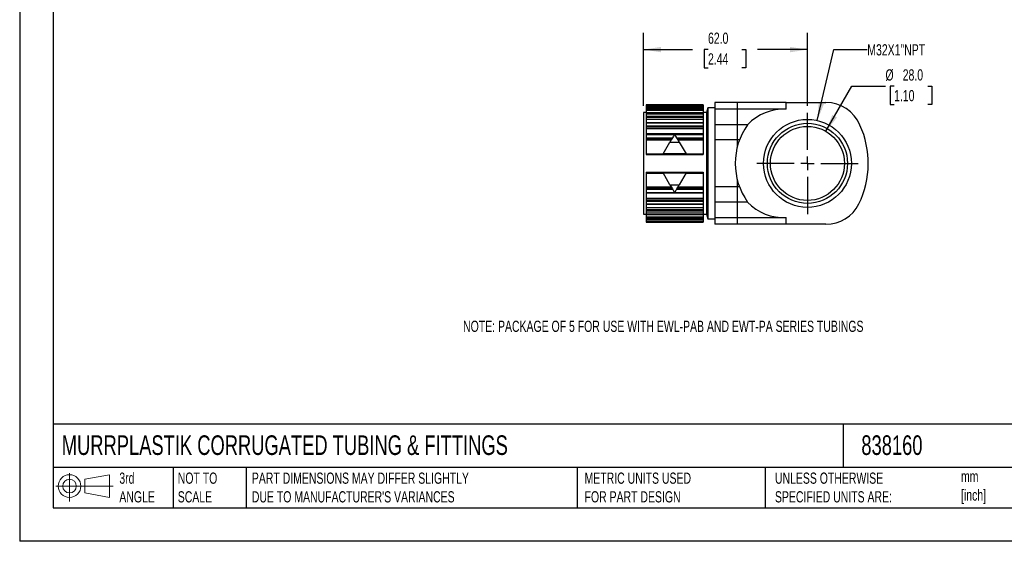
# Model space of a CAD drawing. Header units: millimetres. Extents: x 0 to 559, y 0 to 432.
# Tile 1 of 3: x 0 to 373, y 0 to 197. Entities that reach past the tile are written whole.
import ezdxf

# ---------------------------------------------------------------- set-up
doc = ezdxf.new("R2010")
doc.units = ezdxf.units.MM
doc.header["$LTSCALE"] = 2
doc.linetypes.add('CENTERX2', pattern=[20.32, 12.7, -2.54, 2.54, -2.54])
doc.layers.add('CENTER', color=40, linetype='CENTERX2')
doc.layers.add('DIMENSIONS', color=140, linetype='Continuous', lineweight=25)
doc.layers.add('TEXT', color=140, linetype='Continuous', lineweight=25)
doc.styles.add('SLDTEXTSTYLE0', font='TXT', dxfattribs={"width": 0.7})
doc.dimstyles.new('SLDDIMSTYLE0', dxfattribs={"dimtxt": 4.316016, "dimasz": 6.604, "dimexe": 0, "dimexo": 0.0625, "dimgap": 1.079004, "dimtad": 0, "dimtih": 1, "dimtoh": 1, "dimdec": 1, "dimrnd": 1e-09, "dimzin": 4, "dimdsep": 46, "dimtxsty": 'SLDTEXTSTYLE0', "dimsah": 1, "dimcen": 0.09, "dimadec": 0, "dimazin": 1, "dimtfac": 1, "dimtdec": 1, "dimtofl": 0, "dimtmove": 0, "dimatfit": 3, "dimfxl": 0, "dimfrac": 2, "dimtolj": 1, "dimtzin": 12, "dimarcsym": 0})
doc.dimstyles.new('SLDDIMSTYLE2', dxfattribs={"dimtxt": 4.316016, "dimasz": 6.604, "dimexe": 0, "dimexo": 0.0625, "dimgap": 1.079004, "dimtad": 0, "dimtih": 1, "dimtoh": 1, "dimdec": 1, "dimrnd": 1e-09, "dimzin": 4, "dimdsep": 46, "dimtxsty": 'SLDTEXTSTYLE0', "dimsah": 1, "dimcen": 0, "dimadec": 0, "dimazin": 1, "dimtfac": 1, "dimtdec": 1, "dimtofl": 0, "dimtmove": 0, "dimatfit": 3, "dimfxl": 0, "dimfrac": 2, "dimtolj": 1, "dimtzin": 12, "dimarcsym": 0})
doc.dimstyles.new('SLDDIMSTYLE3', dxfattribs={"dimtxt": 4.316016, "dimasz": 6.604, "dimexe": 0, "dimexo": 0.0625, "dimgap": 1.079004, "dimtad": 0, "dimtih": 1, "dimtoh": 1, "dimdec": 1, "dimrnd": 1e-09, "dimzin": 12, "dimdsep": 46, "dimtxsty": 'SLDTEXTSTYLE0', "dimsah": 1, "dimcen": 0, "dimadec": 0, "dimazin": 3, "dimtfac": 1, "dimtdec": 1, "dimtofl": 0, "dimtmove": 0, "dimatfit": 3, "dimfxl": 0, "dimfrac": 2, "dimtolj": 1, "dimtzin": 12, "dimarcsym": 0})

# ---------------------------------------------------------------- blocks, each defined once
blk = doc.blocks.new('Block11')
at = {"color": 7, "linetype": 'Continuous', "lineweight": 18}
for p, q in [((5.18, 10.62), (5.18, 0)), ((10.96, 8.33), (20.35, 10.06)), ((10.96, 3.19), (10.96, 8.33)), ((20.35, 10.06), (20.35, 1.46)), ((0, 5.76), (21.75, 5.76)), ((10.96, 3.19), (20.35, 1.46))]:
    blk.add_line(p, q, dxfattribs=at)
for radius in [4.3, 2.57]:
    blk.add_circle((5.18, 5.76), radius, dxfattribs=at)
blk = doc.blocks.new('Block12')
at = {"color": 7, "linetype": 'Continuous'}
blk.add_blockref('Block11', (0, 0), dxfattribs=at)
blk = doc.blocks.new('_D_8')
at = {"layer": 'DIMENSIONS'}
for p, q in [((305.03, 154.98), (314.85, 172)), ((314.85, 172), (327.55, 172)), ((330.81, 172), (329.36, 172)), ((329.36, 172), (329.36, 165.14)), ((343.63, 172), (345.08, 172)), ((345.08, 172), (345.08, 165.14)), ((329.36, 165.14), (330.81, 165.14)), ((345.08, 165.14), (343.63, 165.14))]:
    blk.add_line(p, q, dxfattribs=at)
blk.add_solid([(305.03, 154.98), (309.21, 160.19), (307.45, 161.21)], dxfattribs=at)
at = {"layer": 'DIMENSIONS', "char_height": 4.233, "attachment_point": 1, "style": 'SLDTEXTSTYLE0'}
for s, insert in [('%%c', (327.55, 178.42)), ('28.0', (334.07, 178.42)), ('1.10', (330.81, 170.59))]:
    blk.add_mtext(s, dxfattribs=dict(at, insert=insert))
blk = doc.blocks.new('_D_9')
at = {"layer": 'DIMENSIONS'}
for p, q in [((301.77, 159.06), (307.97, 185.88)), ((307.97, 185.88), (320.67, 185.88))]:
    blk.add_line(p, q, dxfattribs=at)
blk.add_solid([(301.77, 159.06), (304.25, 165.26), (302.27, 165.72)], dxfattribs=at)
at = {"layer": 'DIMENSIONS', "insert": (320.67, 187.9), "char_height": 4.233, "attachment_point": 1, "style": 'SLDTEXTSTYLE0'}
blk.add_mtext('M32X1"NPT', dxfattribs=at)
blk = doc.blocks.new('_D_10')
at = {"layer": 'DIMENSIONS'}
for p, q in [((236.03, 164.65), (236.03, 192.23)), ((298.03, 164.56), (298.03, 192.23)), ((236.03, 185.88), (254.56, 185.88)), ((260.41, 185.88), (258.96, 185.88)), ((258.96, 185.88), (258.96, 179.02)), ((273.24, 185.88), (274.68, 185.88)), ((274.68, 185.88), (274.68, 179.02)), ((298.03, 185.88), (279.08, 185.88)), ((258.96, 179.02), (260.41, 179.02)), ((274.68, 179.02), (273.24, 179.02))]:
    blk.add_line(p, q, dxfattribs=at)
for points in [[(236.03, 185.88), (242.63, 184.86), (242.63, 186.89)], [(298.03, 185.88), (291.42, 186.89), (291.42, 184.86)]]:
    blk.add_solid(points, dxfattribs=at)
at = {"layer": 'DIMENSIONS', "char_height": 4.233, "attachment_point": 1, "style": 'SLDTEXTSTYLE0'}
for s, insert in [('62.0', (260.41, 192.3)), ('2.44', (260.41, 184.47))]:
    blk.add_mtext(s, dxfattribs=dict(at, insert=insert))
blk = doc.blocks.new('SW_CENTERMARKSYMBOL_1')
at = {"layer": 'CENTER', "color": 0}
for p, q in [((0, 5.08), (0, 19.1645)), ((-5.08, 0), (-19.1645, 0)), ((0, 0), (-2.54, 0)), ((0, 0), (0, 2.54)), ((0, 0), (0, -2.54)), ((0, 0), (2.54, 0)), ((5.08, 0), (19.1645, 0)), ((0, -5.08), (0, -19.1645))]:
    blk.add_line(p, q, dxfattribs=at)

msp = doc.modelspace()

# ---------------------------------------------------------------- linework, layer by layer
at = {"color": 7, "linetype": 'Continuous'}
for p in [(0, 431.81), (558.8, 0.01)]:
    msp.add_line(p, (0, 0.01), dxfattribs=at)
for p, q in [((258.53, 165.02), (237.03, 165.02)), ((237.03, 165.02), (258.53, 165.02)), ((237.03, 165.02), (237.03, 164.85)), ((237.03, 165.02), (237.03, 165.02)), ((237.03, 164.85), (258.53, 164.85)), ((237.03, 164.85), (237.03, 164.52)), ((237.03, 164.52), (258.53, 164.52)), ((237.03, 164.52), (237.03, 163.92)), ((258.53, 163.92), (237.03, 163.92)), ((237.03, 163.92), (237.03, 163.9)), ((237.03, 163.9), (258.53, 163.9)), ((237.03, 163.9), (237.03, 163.4)), ((258.53, 165.02), (258.53, 164.85)), ((258.53, 165.02), (258.53, 165.02)), ((258.53, 164.85), (258.53, 164.52)), ((258.53, 164.52), (258.53, 163.92)), ((258.53, 163.92), (258.53, 163.9)), ((258.53, 163.9), (258.53, 163.4)), ((263.03, 165.86), (263.03, 163.35)), ((271.53, 165.86), (263.03, 165.86)), ((290.03, 165.86), (271.53, 165.86)), ((271.53, 163.35), (271.53, 165.86)), ((290.03, 163.32), (290.03, 165.86)), ((290.03, 165.86), (305.03, 165.86)), ((237.03, 162.11), (236.03, 162.11)), ((236.03, 162.11), (236.03, 123.61)), ((237.03, 163.4), (258.53, 163.4)), ((237.03, 163.4), (237.03, 163.02)), ((237.03, 163.02), (258.53, 163.02)), ((237.03, 163.02), (237.03, 162.12)), ((237.03, 162.12), (258.53, 162.12)), ((237.03, 162.12), (237.03, 161.61)), ((258.53, 161.61), (237.03, 161.61)), ((237.03, 161.61), (237.03, 161.56)), ((237.03, 161.56), (258.53, 161.56)), ((237.03, 161.56), (237.03, 160.76)), ((237.03, 160.76), (258.53, 160.76)), ((237.03, 160.76), (237.03, 160.35)), ((237.03, 160.35), (258.53, 160.35)), ((237.03, 160.35), (237.03, 159.55)), ((258.53, 163.4), (258.53, 163.02)), ((258.53, 163.02), (258.53, 162.12)), ((258.53, 162.12), (258.53, 161.61)), ((259.83, 162.11), (258.53, 162.11)), ((258.53, 161.61), (258.53, 161.56)), ((258.53, 161.56), (258.53, 160.76)), ((258.53, 160.76), (258.53, 160.35)), ((258.53, 160.35), (258.53, 159.55)), ((260.3, 163.86), (259.83, 162.11)), ((259.83, 162.11), (259.83, 123.61)), ((263.03, 163.86), (260.3, 163.86)), ((260.3, 163.86), (260.3, 121.86)), ((271.53, 163.35), (263.03, 163.35)), ((263.03, 163.35), (263.03, 157.48)), ((289.11, 163.35), (271.53, 163.35)), ((271.53, 157.48), (271.53, 163.35)), ((237.03, 159.55), (258.53, 159.55)), ((237.03, 159.55), (237.03, 158.23)), ((258.53, 158.23), (237.03, 158.23)), ((237.03, 158.23), (237.03, 158.14)), ((237.03, 158.14), (258.53, 158.14)), ((237.03, 158.14), (237.03, 157.07)), ((237.03, 157.07), (258.53, 157.07)), ((237.03, 157.07), (237.03, 156.66)), ((237.03, 156.66), (258.53, 156.66)), ((237.03, 156.66), (237.03, 156.02)), ((258.53, 159.55), (258.53, 158.23)), ((258.53, 158.23), (258.53, 158.14)), ((258.53, 158.14), (258.53, 157.07)), ((258.53, 157.07), (258.53, 156.66)), ((258.53, 156.66), (258.53, 156.02)), ((271.53, 157.48), (263.03, 157.48)), ((263.03, 157.48), (263.03, 151.75)), ((271.53, 151.75), (271.53, 157.48)), ((275.38, 157.48), (271.53, 157.48)), ((237.03, 156.02), (258.53, 156.02)), ((237.03, 156.02), (237.03, 153.97)), ((258.53, 153.97), (237.03, 153.97)), ((237.03, 153.97), (237.03, 153.82)), ((237.03, 153.82), (247.7, 153.82)), ((237.03, 153.82), (237.03, 152.56)), ((247.84, 153.82), (258.53, 153.82)), ((258.53, 156.02), (258.53, 153.97)), ((258.53, 153.97), (258.53, 153.82)), ((258.53, 153.82), (258.53, 152.56)), ((237.03, 152.56), (246.98, 152.56)), ((237.03, 152.56), (237.03, 152.17)), ((237.03, 152.17), (246.75, 152.17)), ((237.03, 152.17), (237.03, 151.72)), ((237.03, 151.72), (246.49, 151.72)), ((237.03, 151.72), (237.03, 146.5)), ((243.45, 146.46), (246.03, 150.94)), ((246.03, 150.94), (249.51, 150.94)), ((248.56, 152.56), (258.53, 152.56)), ((248.79, 152.17), (258.53, 152.17)), ((249.05, 151.72), (258.53, 151.72)), ((249.51, 150.94), (252.1, 146.46)), ((258.53, 152.56), (258.53, 152.17)), ((258.53, 152.17), (258.53, 151.72)), ((258.53, 151.72), (258.53, 146.5)), ((271.53, 151.75), (263.03, 151.75)), ((263.03, 151.75), (263.03, 133.97)), ((272.33, 151.75), (271.53, 151.75)), ((271.53, 149.23), (271.53, 151.75)), ((237.03, 146.5), (243.47, 146.5)), ((237.03, 146.5), (237.03, 146.2)), ((237.03, 146.2), (258.53, 146.2)), ((252.1, 146.46), (243.45, 146.46)), ((252.07, 146.5), (258.53, 146.5)), ((258.53, 146.5), (258.53, 146.2)), ((237.03, 139.52), (258.53, 139.52)), ((237.03, 139.52), (237.03, 139.21)), ((237.03, 139.21), (243.47, 139.21)), ((237.03, 139.21), (237.03, 134)), ((243.45, 139.26), (252.1, 139.26)), ((246.03, 134.78), (243.45, 139.26)), ((252.1, 139.26), (249.51, 134.78)), ((252.07, 139.21), (258.53, 139.21)), ((258.53, 139.52), (258.53, 139.21)), ((258.53, 139.21), (258.53, 134)), ((246.03, 134.78), (249.51, 134.78)), ((271.53, 133.97), (271.53, 136.48)), ((237.03, 134), (246.49, 134)), ((237.03, 134), (237.03, 133.55)), ((237.03, 133.55), (246.75, 133.55)), ((237.03, 133.55), (237.03, 133.15)), ((237.03, 133.15), (246.98, 133.15)), ((237.03, 133.15), (237.03, 131.9)), ((237.03, 131.9), (247.7, 131.9)), ((237.03, 131.9), (237.03, 131.74)), ((237.03, 131.74), (258.53, 131.74)), ((237.03, 131.74), (237.03, 129.7)), ((247.84, 131.9), (258.53, 131.9)), ((248.56, 133.15), (258.53, 133.15)), ((248.79, 133.55), (258.53, 133.55)), ((249.05, 134), (258.53, 134)), ((258.53, 134), (258.53, 133.55)), ((258.53, 133.55), (258.53, 133.15)), ((258.53, 133.15), (258.53, 131.9)), ((258.53, 131.9), (258.53, 131.74)), ((258.53, 131.74), (258.53, 129.7)), ((271.53, 133.97), (263.03, 133.97)), ((263.03, 133.97), (263.03, 128.23)), ((271.53, 128.23), (271.53, 133.97)), ((272.33, 133.97), (271.53, 133.97)), ((237.03, 129.7), (258.53, 129.7)), ((237.03, 129.7), (237.03, 129.06)), ((237.03, 129.06), (258.53, 129.06)), ((237.03, 129.06), (237.03, 128.64)), ((237.03, 128.64), (258.53, 128.64)), ((237.03, 128.64), (237.03, 127.58)), ((237.03, 127.58), (258.53, 127.58)), ((237.03, 127.58), (237.03, 127.49)), ((237.03, 127.49), (258.53, 127.49)), ((237.03, 127.49), (237.03, 126.16)), ((258.53, 129.7), (258.53, 129.06)), ((258.53, 129.06), (258.53, 128.64)), ((258.53, 128.64), (258.53, 127.58)), ((258.53, 127.58), (258.53, 127.49)), ((258.53, 127.49), (258.53, 126.16)), ((271.53, 128.23), (263.03, 128.23)), ((263.03, 128.23), (263.03, 122.37)), ((275.38, 128.23), (271.53, 128.23)), ((271.53, 122.37), (271.53, 128.23)), ((236.03, 123.61), (237.03, 123.61)), ((237.03, 126.16), (258.53, 126.16)), ((237.03, 126.16), (237.03, 125.37)), ((237.03, 125.37), (258.53, 125.37)), ((237.03, 125.37), (237.03, 124.96)), ((237.03, 124.96), (258.53, 124.96)), ((237.03, 124.96), (237.03, 124.15)), ((237.03, 124.15), (258.53, 124.15)), ((237.03, 124.15), (237.03, 124.11)), ((237.03, 124.11), (258.53, 124.11)), ((237.03, 124.11), (237.03, 123.6)), ((237.03, 123.6), (258.53, 123.6)), ((237.03, 123.6), (237.03, 122.7)), ((258.53, 126.16), (258.53, 125.37)), ((258.53, 125.37), (258.53, 124.96)), ((258.53, 124.96), (258.53, 124.15)), ((258.53, 124.15), (258.53, 124.11)), ((258.53, 124.11), (258.53, 123.6)), ((258.53, 123.61), (259.83, 123.61)), ((258.53, 123.6), (258.53, 122.7)), ((259.83, 123.61), (260.3, 121.86)), ((237.03, 122.7), (258.53, 122.7)), ((237.03, 122.7), (237.03, 122.32)), ((237.03, 122.32), (258.53, 122.32)), ((237.03, 122.32), (237.03, 121.81)), ((237.03, 121.81), (258.53, 121.81)), ((237.03, 121.81), (237.03, 121.8)), ((237.03, 121.8), (258.53, 121.8)), ((237.03, 121.8), (237.03, 121.2)), ((237.03, 121.2), (258.53, 121.2)), ((237.03, 121.2), (237.03, 120.87)), ((237.03, 120.87), (258.53, 120.87)), ((237.03, 120.87), (237.03, 120.7)), ((237.03, 120.7), (258.53, 120.7)), ((237.03, 120.7), (258.53, 120.7)), ((237.03, 120.7), (237.03, 120.7)), ((258.53, 122.7), (258.53, 122.32)), ((258.53, 122.32), (258.53, 121.81)), ((258.53, 121.81), (258.53, 121.8)), ((258.53, 121.8), (258.53, 121.2)), ((258.53, 121.2), (258.53, 120.87)), ((258.53, 120.87), (258.53, 120.7)), ((258.53, 120.7), (258.53, 120.7)), ((260.3, 121.86), (263.03, 121.86)), ((263.03, 122.37), (271.53, 122.37)), ((263.03, 122.37), (263.03, 119.86)), ((271.53, 119.86), (263.03, 119.86)), ((271.53, 122.37), (289.11, 122.37)), ((271.53, 119.86), (271.53, 122.37)), ((290.03, 119.86), (271.53, 119.86)), ((290.03, 119.86), (290.03, 122.39)), ((305.03, 119.86), (290.03, 119.86))]:
    msp.add_line(p, q)
for radius in [16.62, 15.15, 14]:
    msp.add_circle((298.03, 142.86), radius)
for centre, radius, start, end in [((305.03, 151.86), 14, 23.1468, 90), ((289.11, 144.35), 19, 87.2361, 136.2536), ((295.91, 142.86), 25.2, 144.5243, 215.4757), ((285.72, 142.86), 35.3, 334.2801, 24.2586), ((289.11, 141.37), 19, 223.7464, 272.7639), ((305.03, 133.86), 14, 270, 333.1682)]:
    msp.add_arc(centre, radius, start, end)
for points in [[(247.77, 153.94), (247.21, 152.98), (246.63, 151.97), (246.03, 150.94)], [(249.51, 150.94), (248.91, 151.97), (248.33, 152.98), (247.77, 153.94)], [(246.03, 134.78), (246.63, 133.75), (247.21, 132.74), (247.77, 131.78)], [(247.77, 131.78), (248.33, 132.74), (248.91, 133.75), (249.51, 134.78)]]:
    msp.add_open_spline(points, degree=3)
at = {"layer": 'TEXT'}
for p, q in [((12.7, 419.1), (12.7, 12.7)), ((546.1, 44.25), (12.7, 44.25)), ((311.52, 44.25), (311.52, 27.94)), ((546.1, 27.94), (12.7, 27.94)), ((58.09, 27.94), (58.09, 12.7)), ((85.67, 27.94), (85.67, 12.7)), ((210.97, 27.94), (210.97, 12.7)), ((282, 27.94), (282, 12.7)), ((12.7, 12.7), (546.1, 12.7))]:
    msp.add_line(p, q, dxfattribs=at)

# ---------------------------------------------------------------- block references
at = {"layer": 'CENTER'}
msp.add_blockref('SW_CENTERMARKSYMBOL_1', (298.03, 142.86), dxfattribs=at)
at = {"layer": 'TEXT'}
msp.add_blockref('Block12', (13.68, 15.11), dxfattribs=at)

# ---------------------------------------------------------------- texts
at = {"layer": 'DIMENSIONS', "insert": (167.75, 83.39), "char_height": 4.2333, "attachment_point": 1, "style": 'SLDTEXTSTYLE0'}
msp.add_mtext('NOTE: PACKAGE OF 5 FOR USE WITH EWL-PAB AND EWT-PA SERIES TUBINGS', dxfattribs=at)
at = {"layer": 'TEXT', "attachment_point": 1, "style": 'SLDTEXTSTYLE0'}
for s, insert, char_height in [('MURRPLASTIK CORRUGATED TUBING & FITTINGS', (15.93, 40.05), 7.4083), ('838160', (318.42, 40.05), 7.408), ('3rd^JANGLE', (37.7, 25.99), 4.233), ('NOT TO^JSCALE', (59.81, 25.99), 4.2333), ("PART DIMENSIONS MAY DIFFER SLIGHTLY ^JDUE TO MANUFACTURER'S VARIANCES", (87.83, 25.99), 4.2333), ('METRIC UNITS USED ^JFOR PART DESIGN', (213.71, 25.99), 4.2333), ('UNLESS OTHERWISE ^JSPECIFIED UNITS ARE:', (285.74, 25.99), 4.2333), ('mm^J[inch]', (356.13, 26.66), 4.233)]:
    msp.add_mtext(s, dxfattribs=dict(at, insert=insert, char_height=char_height))

# ---------------------------------------------------------------- dimensions: what is measured, and where the dimension line sits
at = {"layer": 'DIMENSIONS'}
dim = msp.add_linear_dim(base=(236.03, 185.88), p1=(298.03, 162.02), p2=(236.03, 162.11), dimstyle='SLDDIMSTYLE0', dxfattribs=at)
dim.commit()
dim.dimension.update_dxf_attribs({"geometry": '_D_10', "text_midpoint": (266.82, 185.88), "dimtype": 160})
dim = msp.add_diameter_dim_2p(p1=(294.28, 126.66), p2=(301.77, 159.06), text='M32X1"NPT', dimstyle='SLDDIMSTYLE3', override={"dimpost": '<>'}, dxfattribs=at)
dim.commit()
dim.dimension.update_dxf_attribs({"geometry": '_D_9', "text_midpoint": (337.22, 185.88), "dimtype": 163})
dim = msp.add_diameter_dim_2p(p1=(291.03, 130.73), p2=(305.03, 154.98), dimstyle='SLDDIMSTYLE2', dxfattribs=at)
dim.commit()
dim.dimension.update_dxf_attribs({"geometry": '_D_8', "text_midpoint": (337.22, 172), "dimtype": 163})

doc.saveas('drawing.dxf')
